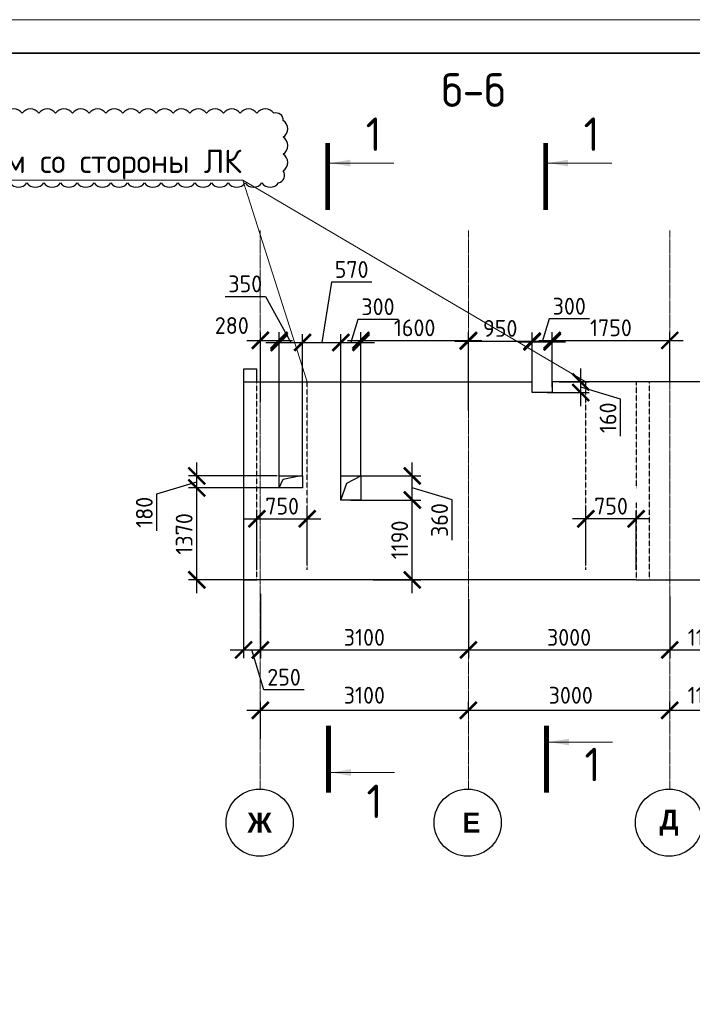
# Model space of a CAD drawing. Header units: millimetres. Extents: x 247266 to 730847, y -636031 to 10052.
# Tile 194 of 256: x 578782 to 588803, y -237014 to -222341. Entities that reach past the tile are written whole.
import ezdxf

# ---------------------------------------------------------------- set-up
doc = ezdxf.new("R2010")
doc.units = ezdxf.units.MM
for name, pattern in [('______5', [1100, 800, -100, 100, -100]), ('________', [0]), ('HIDDEN2', [4.7625, 3.175, -1.5875]), ('осевая', [50.8, 31.75, -6.35, 6.35, -6.35])]:
    doc.linetypes.add(name, pattern=pattern)
for name, color, linetype, lineweight in [('Standard', 7, 'Continuous', 25), ('Надписи', 7, 'Continuous', 18), ('Оси', 7, '______5', 18), ('ТОНКИЕ', 7, 'Continuous', 9), ('Узлы', 7, 'Continuous', 0)]:
    doc.layers.add(name, color=color, linetype=linetype, lineweight=lineweight)
doc.layers.add('РАЗМЕРЫ', color=7, linetype='Continuous')
doc.layers.add('ТОЛСТЫЕ_ОСНОВНЫЕ', color=7, linetype='Continuous')
doc.styles.add('Century Gothic', font='GOTHIC.TTF')
doc.styles.add('GOST-2.304_Type-B', font='GOST_Common.ttf')
doc.dimstyles.new('СПДС', dxfattribs={"dimscale": 100, "dimtxt": 2.5, "dimasz": 2.5, "dimexe": 1.25, "dimexo": 0, "dimtad": 1, "dimdec": 0, "dimtxsty": 'GOST-2.304_Type-B', "dimblk": 'ARCHTICK', "dimcen": 2.5, "dimdle": 2, "dimadec": 0, "dimazin": 2, "dimtfac": 0.75, "dimtdec": 0, "dimtmove": 1, "dimatfit": 3, "dimfxl": 1, "dimtolj": 1, "dimarcsym": 1})

# ---------------------------------------------------------------- blocks, each defined once
blk = doc.blocks.new('*U3684')
at = {"layer": 'ТОЛСТЫЕ_ОСНОВНЫЕ', "lineweight": 35}
blk.add_lwpolyline([(20, 5), (836, 5), (836, 589), (20, 589)], close=True, dxfattribs=at)
at = {"layer": 'ТОНКИЕ'}
blk.add_lwpolyline([(0, 0), (841, 0), (841, 594), (0, 594)], close=True, dxfattribs=at)
blk = doc.blocks.new('_ArchTick')
at = {"color": 0, "linetype": 'ByBlock', "const_width": 0.15}
blk.add_lwpolyline([(-0.5, -0.5), (0.5, 0.5)], dxfattribs=at)
blk = doc.blocks.new('*D892')
at = {"color": 0, "lineweight": -2}
for p, q in [((549101, -232634), (549101, -232509)), ((550201, -232634), (550201, -232509)), ((550401, -232634), (548901, -232634))]:
    blk.add_line(p, q, dxfattribs=at)
at = {"layer": 'DEFPOINTS', "color": 0, "ltscale": 100}
for p in [(549101, -232634), (549101, -232634), (550201, -232634)]:
    blk.add_point(p, dxfattribs=at)
at = {"color": 0, "lineweight": -2, "ltscale": 100, "xscale": 250, "yscale": 250, "zscale": 250, "rotation": 180}
blk.add_blockref('_ArchTick', (549101, -232634), dxfattribs=at)
at = {"color": 0, "lineweight": -2, "ltscale": 100, "xscale": 250, "yscale": 250, "zscale": 250}
blk.add_blockref('_ArchTick', (550201, -232634), dxfattribs=at)
at = {"color": 0, "lineweight": 0, "ltscale": 100, "insert": (549651, -232409), "char_height": 250, "width": 83333.33, "attachment_point": 5, "style": 'GOST-2.304_Type-B'}
blk.add_mtext('\\A1;1100', dxfattribs=at)
blk = doc.blocks.new('*D893')
at = {"color": 0, "lineweight": -2}
for p, q in [((546101, -232634), (546101, -232509)), ((549101, -232634), (549101, -232509)), ((549301, -232634), (545901, -232634))]:
    blk.add_line(p, q, dxfattribs=at)
at = {"layer": 'DEFPOINTS', "color": 0, "ltscale": 100}
for p in [(546101, -232634), (546101, -232634), (549101, -232634)]:
    blk.add_point(p, dxfattribs=at)
at = {"color": 0, "lineweight": -2, "ltscale": 100, "xscale": 250, "yscale": 250, "zscale": 250, "rotation": 180}
blk.add_blockref('_ArchTick', (546101, -232634), dxfattribs=at)
at = {"color": 0, "lineweight": -2, "ltscale": 100, "xscale": 250, "yscale": 250, "zscale": 250}
blk.add_blockref('_ArchTick', (549101, -232634), dxfattribs=at)
at = {"color": 0, "lineweight": 0, "ltscale": 100, "insert": (547626, -232409), "char_height": 250, "width": 83333.33, "attachment_point": 5, "style": 'GOST-2.304_Type-B'}
blk.add_mtext('\\A1;3000', dxfattribs=at)
blk = doc.blocks.new('*D894')
at = {"color": 0, "lineweight": -2}
for p, q in [((543001, -233058), (543001, -232509)), ((546101, -232634), (546101, -232509)), ((546301, -232634), (542801, -232634))]:
    blk.add_line(p, q, dxfattribs=at)
at = {"layer": 'DEFPOINTS', "color": 0, "ltscale": 100}
for p in [(543001, -232634), (546101, -232634), (543001, -233058)]:
    blk.add_point(p, dxfattribs=at)
at = {"color": 0, "lineweight": -2, "ltscale": 100, "xscale": 250, "yscale": 250, "zscale": 250, "rotation": 180}
blk.add_blockref('_ArchTick', (543001, -232634), dxfattribs=at)
at = {"color": 0, "lineweight": -2, "ltscale": 100, "xscale": 250, "yscale": 250, "zscale": 250}
blk.add_blockref('_ArchTick', (546101, -232634), dxfattribs=at)
at = {"color": 0, "lineweight": 0, "ltscale": 100, "insert": (544551, -232409), "char_height": 250, "width": 83333.33, "attachment_point": 5, "style": 'GOST-2.304_Type-B'}
blk.add_mtext('\\A1;3100', dxfattribs=at)
blk = doc.blocks.new('*D939')
at = {"color": 0, "lineweight": -2}
for p, q in [((562528, -232848), (560578, -232848)), ((560778, -232848), (560778, -232973)), ((562328, -232848), (562328, -232973))]:
    blk.add_line(p, q, dxfattribs=at)
at = {"layer": 'DEFPOINTS', "color": 0, "ltscale": 100}
for p in [(560778, -232848), (560778, -232848), (562328, -232848)]:
    blk.add_point(p, dxfattribs=at)
at = {"color": 0, "lineweight": -2, "ltscale": 100, "xscale": 250, "yscale": 250, "zscale": 250, "rotation": 180}
blk.add_blockref('_ArchTick', (560778, -232848), dxfattribs=at)
at = {"color": 0, "lineweight": -2, "ltscale": 100, "xscale": 250, "yscale": 250, "zscale": 250}
blk.add_blockref('_ArchTick', (562328, -232848), dxfattribs=at)
at = {"color": 0, "lineweight": 0, "ltscale": 100, "insert": (561553, -232623), "char_height": 250, "width": 83333.33, "attachment_point": 5, "style": 'GOST-2.304_Type-B'}
blk.add_mtext('\\A1;1550', dxfattribs=at)
blk = doc.blocks.new('*D940')
at = {"color": 0, "lineweight": -2}
for p, q in [((560978, -232848), (554878, -232848)), ((555078, -232848), (555078, -232973)), ((560778, -232848), (560778, -232973))]:
    blk.add_line(p, q, dxfattribs=at)
at = {"layer": 'DEFPOINTS', "color": 0, "ltscale": 100}
for p in [(555078, -232848), (555078, -232848), (560778, -232848)]:
    blk.add_point(p, dxfattribs=at)
at = {"color": 0, "lineweight": -2, "ltscale": 100, "xscale": 250, "yscale": 250, "zscale": 250, "rotation": 180}
blk.add_blockref('_ArchTick', (555078, -232848), dxfattribs=at)
at = {"color": 0, "lineweight": -2, "ltscale": 100, "xscale": 250, "yscale": 250, "zscale": 250}
blk.add_blockref('_ArchTick', (560778, -232848), dxfattribs=at)
at = {"color": 0, "lineweight": 0, "ltscale": 100, "insert": (557953, -232622), "char_height": 250, "width": 83333.33, "attachment_point": 5, "style": 'GOST-2.304_Type-B'}
blk.add_mtext('\\A1;5700', dxfattribs=at)
blk = doc.blocks.new('NSY101')
at = {"color": 0, "linetype": 'ByBlock', "lineweight": -2}
blk.add_circle((0, 0), 50, dxfattribs=at)
blk = doc.blocks.new('*D952')
at = {"color": 0, "lineweight": -2}
for p, q in [((588467, -232634), (588467, -232509)), ((589567, -232634), (589567, -232509)), ((589767, -232634), (588267, -232634))]:
    blk.add_line(p, q, dxfattribs=at)
at = {"layer": 'DEFPOINTS', "color": 0, "ltscale": 100}
for p in [(588467, -232634), (588467, -232634), (589567, -232634)]:
    blk.add_point(p, dxfattribs=at)
at = {"color": 0, "lineweight": -2, "ltscale": 100, "xscale": 250, "yscale": 250, "zscale": 250, "rotation": 180}
blk.add_blockref('_ArchTick', (588467, -232634), dxfattribs=at)
at = {"color": 0, "lineweight": -2, "ltscale": 100, "xscale": 250, "yscale": 250, "zscale": 250}
blk.add_blockref('_ArchTick', (589567, -232634), dxfattribs=at)
at = {"color": 0, "lineweight": 0, "ltscale": 100, "insert": (589017, -232409), "char_height": 250, "width": 83333.33, "attachment_point": 5, "style": 'GOST-2.304_Type-B'}
blk.add_mtext('\\A1;1100', dxfattribs=at)
blk = doc.blocks.new('*D953')
at = {"color": 0, "lineweight": -2}
for p, q in [((585467, -232634), (585467, -232509)), ((588467, -232634), (588467, -232509)), ((588667, -232634), (585267, -232634))]:
    blk.add_line(p, q, dxfattribs=at)
at = {"layer": 'DEFPOINTS', "color": 0, "ltscale": 100}
for p in [(585467, -232634), (585467, -232634), (588467, -232634)]:
    blk.add_point(p, dxfattribs=at)
at = {"color": 0, "lineweight": -2, "ltscale": 100, "xscale": 250, "yscale": 250, "zscale": 250, "rotation": 180}
blk.add_blockref('_ArchTick', (585467, -232634), dxfattribs=at)
at = {"color": 0, "lineweight": -2, "ltscale": 100, "xscale": 250, "yscale": 250, "zscale": 250}
blk.add_blockref('_ArchTick', (588467, -232634), dxfattribs=at)
at = {"color": 0, "lineweight": 0, "ltscale": 100, "insert": (586992, -232409), "char_height": 250, "width": 83333.33, "attachment_point": 5, "style": 'GOST-2.304_Type-B'}
blk.add_mtext('\\A1;3000', dxfattribs=at)
blk = doc.blocks.new('*D954')
at = {"color": 0, "lineweight": -2}
for p, q in [((582367, -233058), (582367, -232509)), ((585467, -232634), (585467, -232509)), ((585667, -232634), (582167, -232634))]:
    blk.add_line(p, q, dxfattribs=at)
at = {"layer": 'DEFPOINTS', "color": 0, "ltscale": 100}
for p in [(582367, -232634), (585467, -232634), (582367, -233058)]:
    blk.add_point(p, dxfattribs=at)
at = {"color": 0, "lineweight": -2, "ltscale": 100, "xscale": 250, "yscale": 250, "zscale": 250, "rotation": 180}
blk.add_blockref('_ArchTick', (582367, -232634), dxfattribs=at)
at = {"color": 0, "lineweight": -2, "ltscale": 100, "xscale": 250, "yscale": 250, "zscale": 250}
blk.add_blockref('_ArchTick', (585467, -232634), dxfattribs=at)
at = {"color": 0, "lineweight": 0, "ltscale": 100, "insert": (583917, -232409), "char_height": 250, "width": 83333.33, "attachment_point": 5, "style": 'GOST-2.304_Type-B'}
blk.add_mtext('\\A1;3100', dxfattribs=at)
blk = doc.blocks.new('*D995')
at = {"layer": 'DEFPOINTS', "color": 0, "ltscale": 100}
for p in [(582117, -230689), (582367, -230896), (582367, -231733)]:
    blk.add_point(p, dxfattribs=at)
at = {"layer": 'РАЗМЕРЫ', "color": 0, "lineweight": -2}
for p, q in [((582117, -230689), (582117, -231858)), ((582367, -230896), (582367, -231858)), ((581917, -231733), (582567, -231733)), ((582420, -232327), (582242, -231733)), ((583020, -232327), (582420, -232327))]:
    blk.add_line(p, q, dxfattribs=at)
at = {"layer": 'РАЗМЕРЫ', "color": 0, "lineweight": -2, "ltscale": 100, "xscale": 250, "yscale": 250, "zscale": 250, "rotation": 180}
blk.add_blockref('_ArchTick', (582117, -231733), dxfattribs=at)
at = {"layer": 'РАЗМЕРЫ', "color": 0, "lineweight": -2, "ltscale": 100, "xscale": 250, "yscale": 250, "zscale": 250}
blk.add_blockref('_ArchTick', (582367, -231733), dxfattribs=at)
at = {"layer": 'РАЗМЕРЫ', "color": 0, "lineweight": 0, "ltscale": 100, "insert": (582720, -232140), "char_height": 250, "attachment_point": 5, "style": 'GOST-2.304_Type-B'}
blk.add_mtext('\\A1;250', dxfattribs=at)
blk = doc.blocks.new('*D996')
at = {"layer": 'DEFPOINTS', "color": 0, "ltscale": 100}
for p in [(585467, -230975), (582367, -231112), (585467, -231733)]:
    blk.add_point(p, dxfattribs=at)
at = {"layer": 'РАЗМЕРЫ', "color": 0, "lineweight": -2}
for p, q in [((585467, -230975), (585467, -231858)), ((582367, -231112), (582367, -231858)), ((582167, -231733), (585667, -231733))]:
    blk.add_line(p, q, dxfattribs=at)
at = {"layer": 'РАЗМЕРЫ', "color": 0, "lineweight": -2, "ltscale": 100, "xscale": 250, "yscale": 250, "zscale": 250, "rotation": 180}
blk.add_blockref('_ArchTick', (582367, -231733), dxfattribs=at)
at = {"layer": 'РАЗМЕРЫ', "color": 0, "lineweight": -2, "ltscale": 100, "xscale": 250, "yscale": 250, "zscale": 250}
blk.add_blockref('_ArchTick', (585467, -231733), dxfattribs=at)
at = {"layer": 'РАЗМЕРЫ', "color": 0, "lineweight": 0, "ltscale": 100, "insert": (583917, -231546), "char_height": 250, "attachment_point": 5, "style": 'GOST-2.304_Type-B'}
blk.add_mtext('\\A1;3100', dxfattribs=at)
blk = doc.blocks.new('*D997')
at = {"layer": 'DEFPOINTS', "color": 0, "ltscale": 100}
for p in [(588467, -230938), (585467, -230975), (588467, -231733)]:
    blk.add_point(p, dxfattribs=at)
at = {"layer": 'РАЗМЕРЫ', "color": 0, "lineweight": -2}
for p, q in [((588467, -230938), (588467, -231858)), ((585467, -230975), (585467, -231858)), ((585267, -231733), (588667, -231733))]:
    blk.add_line(p, q, dxfattribs=at)
at = {"layer": 'РАЗМЕРЫ', "color": 0, "lineweight": -2, "ltscale": 100, "xscale": 250, "yscale": 250, "zscale": 250, "rotation": 180}
blk.add_blockref('_ArchTick', (585467, -231733), dxfattribs=at)
at = {"layer": 'РАЗМЕРЫ', "color": 0, "lineweight": -2, "ltscale": 100, "xscale": 250, "yscale": 250, "zscale": 250}
blk.add_blockref('_ArchTick', (588467, -231733), dxfattribs=at)
at = {"layer": 'РАЗМЕРЫ', "color": 0, "lineweight": 0, "ltscale": 100, "insert": (586967, -231546), "char_height": 250, "attachment_point": 5, "style": 'GOST-2.304_Type-B'}
blk.add_mtext('\\A1;3000', dxfattribs=at)
blk = doc.blocks.new('*D998')
at = {"layer": 'DEFPOINTS', "color": 0, "ltscale": 100}
for p in [(588467, -230938), (589567, -230817), (589567, -231733)]:
    blk.add_point(p, dxfattribs=at)
at = {"layer": 'РАЗМЕРЫ', "color": 0, "lineweight": -2}
for p, q in [((588467, -230938), (588467, -231858)), ((589567, -230817), (589567, -231858)), ((588267, -231733), (589767, -231733))]:
    blk.add_line(p, q, dxfattribs=at)
at = {"layer": 'РАЗМЕРЫ', "color": 0, "lineweight": -2, "ltscale": 100, "xscale": 250, "yscale": 250, "zscale": 250, "rotation": 180}
blk.add_blockref('_ArchTick', (588467, -231733), dxfattribs=at)
at = {"layer": 'РАЗМЕРЫ', "color": 0, "lineweight": -2, "ltscale": 100, "xscale": 250, "yscale": 250, "zscale": 250}
blk.add_blockref('_ArchTick', (589567, -231733), dxfattribs=at)
at = {"layer": 'РАЗМЕРЫ', "color": 0, "lineweight": 0, "ltscale": 100, "insert": (589017, -231546), "char_height": 250, "attachment_point": 5, "style": 'GOST-2.304_Type-B'}
blk.add_mtext('\\A1;1100', dxfattribs=at)
blk = doc.blocks.new('*D1000')
at = {"layer": 'DEFPOINTS', "color": 0, "ltscale": 100}
for p in [(582647, -227121), (582367, -228035), (582647, -229140)]:
    blk.add_point(p, dxfattribs=at)
at = {"layer": 'РАЗМЕРЫ', "color": 0, "lineweight": -2}
for p, q in [((582167, -227121), (582847, -227121)), ((582367, -228035), (582367, -226996)), ((582647, -229140), (582647, -226996))]:
    blk.add_line(p, q, dxfattribs=at)
at = {"layer": 'РАЗМЕРЫ', "color": 0, "lineweight": -2, "ltscale": 100, "xscale": 250, "yscale": 250, "zscale": 250, "rotation": 180}
blk.add_blockref('_ArchTick', (582367, -227121), dxfattribs=at)
at = {"layer": 'РАЗМЕРЫ', "color": 0, "lineweight": -2, "ltscale": 100, "xscale": 250, "yscale": 250, "zscale": 250}
blk.add_blockref('_ArchTick', (582647, -227121), dxfattribs=at)
at = {"layer": 'РАЗМЕРЫ', "color": 0, "lineweight": 0, "ltscale": 100, "insert": (581942, -226899), "char_height": 250, "attachment_point": 5, "style": 'GOST-2.304_Type-B'}
blk.add_mtext('\\A1;280', dxfattribs=at)
blk = doc.blocks.new('*D1001')
at = {"layer": 'DEFPOINTS', "color": 0, "ltscale": 100}
for p in [(582996, -227151), (582647, -229140), (582996, -229140)]:
    blk.add_point(p, dxfattribs=at)
at = {"layer": 'РАЗМЕРЫ', "color": 0, "lineweight": -2}
for p, q in [((581842, -226466), (582443, -226466)), ((582443, -226466), (582821, -227151)), ((582647, -229140), (582647, -227026)), ((582996, -229140), (582996, -227026)), ((582447, -227151), (583196, -227151))]:
    blk.add_line(p, q, dxfattribs=at)
at = {"layer": 'РАЗМЕРЫ', "color": 0, "lineweight": -2, "ltscale": 100, "xscale": 250, "yscale": 250, "zscale": 250, "rotation": 180}
blk.add_blockref('_ArchTick', (582647, -227151), dxfattribs=at)
at = {"layer": 'РАЗМЕРЫ', "color": 0, "lineweight": -2, "ltscale": 100, "xscale": 250, "yscale": 250, "zscale": 250}
blk.add_blockref('_ArchTick', (582996, -227151), dxfattribs=at)
at = {"layer": 'РАЗМЕРЫ', "color": 0, "lineweight": 0, "ltscale": 100, "insert": (582142, -226278), "char_height": 250, "attachment_point": 5, "style": 'GOST-2.304_Type-B'}
blk.add_mtext('\\A1;350', dxfattribs=at)
blk = doc.blocks.new('*D1002')
at = {"layer": 'DEFPOINTS', "color": 0, "ltscale": 100}
for p in [(583567, -227151), (582996, -229140), (583567, -229140)]:
    blk.add_point(p, dxfattribs=at)
at = {"layer": 'РАЗМЕРЫ', "color": 0, "lineweight": -2}
for p, q in [((583426, -226252), (583281, -227151)), ((584027, -226252), (583426, -226252)), ((582996, -229140), (582996, -227026)), ((583567, -229140), (583567, -227026)), ((582796, -227151), (583767, -227151))]:
    blk.add_line(p, q, dxfattribs=at)
at = {"layer": 'РАЗМЕРЫ', "color": 0, "lineweight": -2, "ltscale": 100, "xscale": 250, "yscale": 250, "zscale": 250, "rotation": 180}
blk.add_blockref('_ArchTick', (582996, -227151), dxfattribs=at)
at = {"layer": 'РАЗМЕРЫ', "color": 0, "lineweight": -2, "ltscale": 100, "xscale": 250, "yscale": 250, "zscale": 250}
blk.add_blockref('_ArchTick', (583567, -227151), dxfattribs=at)
at = {"layer": 'РАЗМЕРЫ', "color": 0, "lineweight": 0, "ltscale": 100, "insert": (583727, -226064), "char_height": 250, "attachment_point": 5, "style": 'GOST-2.304_Type-B'}
blk.add_mtext('\\A1;570', dxfattribs=at)
blk = doc.blocks.new('*D1003')
at = {"layer": 'DEFPOINTS', "color": 0, "ltscale": 100}
for p in [(583866, -227151), (583567, -229140), (583866, -229140)]:
    blk.add_point(p, dxfattribs=at)
at = {"layer": 'РАЗМЕРЫ', "color": 0, "lineweight": -2}
for p, q in [((583820, -226807), (583716, -227151)), ((584420, -226807), (583820, -226807)), ((583567, -229140), (583567, -227026)), ((583866, -229140), (583866, -227026)), ((583367, -227151), (584066, -227151))]:
    blk.add_line(p, q, dxfattribs=at)
at = {"layer": 'РАЗМЕРЫ', "color": 0, "lineweight": -2, "ltscale": 100, "xscale": 250, "yscale": 250, "zscale": 250, "rotation": 180}
blk.add_blockref('_ArchTick', (583567, -227151), dxfattribs=at)
at = {"layer": 'РАЗМЕРЫ', "color": 0, "lineweight": -2, "ltscale": 100, "xscale": 250, "yscale": 250, "zscale": 250}
blk.add_blockref('_ArchTick', (583866, -227151), dxfattribs=at)
at = {"layer": 'РАЗМЕРЫ', "color": 0, "lineweight": 0, "ltscale": 100, "insert": (584120, -226619), "char_height": 250, "attachment_point": 5, "style": 'GOST-2.304_Type-B'}
blk.add_mtext('\\A1;300', dxfattribs=at)
blk = doc.blocks.new('*D1004')
at = {"layer": 'DEFPOINTS', "color": 0, "ltscale": 100}
for p in [(585467, -227121), (585467, -228164), (583866, -229140)]:
    blk.add_point(p, dxfattribs=at)
at = {"layer": 'РАЗМЕРЫ', "color": 0, "lineweight": -2}
for p, q in [((583666, -227121), (585667, -227121)), ((583866, -229140), (583866, -226996)), ((585467, -228164), (585467, -226996))]:
    blk.add_line(p, q, dxfattribs=at)
at = {"layer": 'РАЗМЕРЫ', "color": 0, "lineweight": -2, "ltscale": 100, "xscale": 250, "yscale": 250, "zscale": 250, "rotation": 180}
blk.add_blockref('_ArchTick', (583866, -227121), dxfattribs=at)
at = {"layer": 'РАЗМЕРЫ', "color": 0, "lineweight": -2, "ltscale": 100, "xscale": 250, "yscale": 250, "zscale": 250}
blk.add_blockref('_ArchTick', (585467, -227121), dxfattribs=at)
at = {"layer": 'РАЗМЕРЫ', "color": 0, "lineweight": 0, "ltscale": 100, "insert": (584666, -226933), "char_height": 250, "attachment_point": 5, "style": 'GOST-2.304_Type-B'}
blk.add_mtext('\\A1;1600', dxfattribs=at)
blk = doc.blocks.new('*D1005')
at = {"layer": 'DEFPOINTS', "color": 0, "ltscale": 100}
for p in [(586416, -227130), (586416, -227819), (585467, -228164)]:
    blk.add_point(p, dxfattribs=at)
at = {"layer": 'РАЗМЕРЫ', "color": 0, "lineweight": -2}
for p, q in [((585267, -227130), (586616, -227130)), ((585467, -228164), (585467, -227005)), ((586416, -227819), (586416, -227005))]:
    blk.add_line(p, q, dxfattribs=at)
at = {"layer": 'РАЗМЕРЫ', "color": 0, "lineweight": -2, "ltscale": 100, "xscale": 250, "yscale": 250, "zscale": 250, "rotation": 180}
blk.add_blockref('_ArchTick', (585467, -227130), dxfattribs=at)
at = {"layer": 'РАЗМЕРЫ', "color": 0, "lineweight": -2, "ltscale": 100, "xscale": 250, "yscale": 250, "zscale": 250}
blk.add_blockref('_ArchTick', (586416, -227130), dxfattribs=at)
at = {"layer": 'РАЗМЕРЫ', "color": 0, "lineweight": 0, "ltscale": 100, "insert": (585941, -226942), "char_height": 250, "attachment_point": 5, "style": 'GOST-2.304_Type-B'}
blk.add_mtext('\\A1;950', dxfattribs=at)
blk = doc.blocks.new('*D1006')
at = {"layer": 'DEFPOINTS', "color": 0, "ltscale": 100}
for p in [(586716, -227142), (586416, -227819), (586716, -227819)]:
    blk.add_point(p, dxfattribs=at)
at = {"layer": 'РАЗМЕРЫ', "color": 0, "lineweight": -2}
for p, q in [((586670, -226798), (586566, -227142)), ((587270, -226798), (586670, -226798)), ((586416, -227819), (586416, -227017)), ((586716, -227819), (586716, -227017)), ((586216, -227142), (586916, -227142))]:
    blk.add_line(p, q, dxfattribs=at)
at = {"layer": 'РАЗМЕРЫ', "color": 0, "lineweight": -2, "ltscale": 100, "xscale": 250, "yscale": 250, "zscale": 250, "rotation": 180}
blk.add_blockref('_ArchTick', (586416, -227142), dxfattribs=at)
at = {"layer": 'РАЗМЕРЫ', "color": 0, "lineweight": -2, "ltscale": 100, "xscale": 250, "yscale": 250, "zscale": 250}
blk.add_blockref('_ArchTick', (586716, -227142), dxfattribs=at)
at = {"layer": 'РАЗМЕРЫ', "color": 0, "lineweight": 0, "ltscale": 100, "insert": (586970, -226611), "char_height": 250, "attachment_point": 5, "style": 'GOST-2.304_Type-B'}
blk.add_mtext('\\A1;300', dxfattribs=at)
blk = doc.blocks.new('*D1007')
at = {"layer": 'DEFPOINTS', "color": 0, "ltscale": 100}
for p in [(588467, -227121), (586716, -227819), (588467, -227739)]:
    blk.add_point(p, dxfattribs=at)
at = {"layer": 'РАЗМЕРЫ', "color": 0, "lineweight": -2}
for p, q in [((586516, -227121), (588667, -227121)), ((586716, -227819), (586716, -226996)), ((588467, -227739), (588467, -226996))]:
    blk.add_line(p, q, dxfattribs=at)
at = {"layer": 'РАЗМЕРЫ', "color": 0, "lineweight": -2, "ltscale": 100, "xscale": 250, "yscale": 250, "zscale": 250, "rotation": 180}
blk.add_blockref('_ArchTick', (586716, -227121), dxfattribs=at)
at = {"layer": 'РАЗМЕРЫ', "color": 0, "lineweight": -2, "ltscale": 100, "xscale": 250, "yscale": 250, "zscale": 250}
blk.add_blockref('_ArchTick', (588467, -227121), dxfattribs=at)
at = {"layer": 'РАЗМЕРЫ', "color": 0, "lineweight": 0, "ltscale": 100, "insert": (587591, -226933), "char_height": 250, "attachment_point": 5, "style": 'GOST-2.304_Type-B'}
blk.add_mtext('\\A1;1750', dxfattribs=at)
blk = doc.blocks.new('*D1008')
at = {"layer": 'DEFPOINTS', "color": 0, "ltscale": 100}
for p in [(581420, -229320), (582647, -229320), (582317, -230689)]:
    blk.add_point(p, dxfattribs=at)
at = {"layer": 'РАЗМЕРЫ', "color": 0, "lineweight": -2}
for p, q in [((581420, -230889), (581420, -229120)), ((582647, -229320), (581295, -229320)), ((582317, -230689), (581295, -230689))]:
    blk.add_line(p, q, dxfattribs=at)
at = {"layer": 'РАЗМЕРЫ', "color": 0, "lineweight": -2, "ltscale": 100, "xscale": 250, "yscale": 250, "zscale": 250}
for p, rotation in [((581420, -229320), 90), ((581420, -230689), 270)]:
    blk.add_blockref('_ArchTick', p, dxfattribs=dict(at, rotation=rotation))
at = {"layer": 'РАЗМЕРЫ', "color": 0, "lineweight": 0, "ltscale": 100, "insert": (581232, -230004), "char_height": 250, "attachment_point": 5, "rotation": 90, "style": 'GOST-2.304_Type-B'}
blk.add_mtext('\\A1;1370', dxfattribs=at)
blk = doc.blocks.new('*D957')
at = {"layer": 'DEFPOINTS', "color": 0, "ltscale": 100}
for p in [(581420, -229140), (582617, -229140), (581956, -229320)]:
    blk.add_point(p, dxfattribs=at)
at = {"layer": 'РАЗМЕРЫ', "color": 0, "lineweight": -2}
for p, q in [((581420, -229520), (581420, -228940)), ((582617, -229140), (581295, -229140)), ((580826, -229408), (581420, -229230)), ((581956, -229320), (581295, -229320)), ((580826, -229958), (580826, -229408))]:
    blk.add_line(p, q, dxfattribs=at)
at = {"layer": 'РАЗМЕРЫ', "color": 0, "lineweight": -2, "ltscale": 100, "xscale": 250, "yscale": 250, "zscale": 250}
for p, rotation in [((581420, -229140), 90), ((581420, -229320), 270)]:
    blk.add_blockref('_ArchTick', p, dxfattribs=dict(at, rotation=rotation))
at = {"layer": 'РАЗМЕРЫ', "color": 0, "lineweight": 0, "ltscale": 100, "insert": (580638, -229683), "char_height": 250, "attachment_point": 5, "rotation": 90, "style": 'GOST-2.304_Type-B'}
blk.add_mtext('\\A1;180', dxfattribs=at)
blk = doc.blocks.new('*D1009')
at = {"layer": 'DEFPOINTS', "color": 0, "ltscale": 100}
for p in [(583716, -229500), (584631, -229500), (584048, -230689)]:
    blk.add_point(p, dxfattribs=at)
at = {"layer": 'РАЗМЕРЫ', "color": 0, "lineweight": -2}
for p, q in [((584631, -230889), (584631, -229300)), ((583716, -229500), (584756, -229500)), ((584048, -230689), (584756, -230689))]:
    blk.add_line(p, q, dxfattribs=at)
at = {"layer": 'РАЗМЕРЫ', "color": 0, "lineweight": -2, "ltscale": 100, "xscale": 250, "yscale": 250, "zscale": 250}
for p, rotation in [((584631, -229500), 90), ((584631, -230689), 270)]:
    blk.add_blockref('_ArchTick', p, dxfattribs=dict(at, rotation=rotation))
at = {"layer": 'РАЗМЕРЫ', "color": 0, "lineweight": 0, "ltscale": 100, "insert": (584443, -230094), "char_height": 250, "attachment_point": 5, "rotation": 90, "style": 'GOST-2.304_Type-B'}
blk.add_mtext('\\A1;1190', dxfattribs=at)
blk = doc.blocks.new('*D958')
at = {"layer": 'DEFPOINTS', "color": 0, "ltscale": 100}
for p in [(583866, -229140), (584631, -229140), (584090, -229500)]:
    blk.add_point(p, dxfattribs=at)
at = {"layer": 'РАЗМЕРЫ', "color": 0, "lineweight": -2}
for p, q in [((584631, -229700), (584631, -228940)), ((583866, -229140), (584756, -229140)), ((585225, -229498), (584631, -229320)), ((584090, -229500), (584756, -229500)), ((585225, -230098), (585225, -229498))]:
    blk.add_line(p, q, dxfattribs=at)
at = {"layer": 'РАЗМЕРЫ', "color": 0, "lineweight": -2, "ltscale": 100, "xscale": 250, "yscale": 250, "zscale": 250}
for p, rotation in [((584631, -229140), 90), ((584631, -229500), 270)]:
    blk.add_blockref('_ArchTick', p, dxfattribs=dict(at, rotation=rotation))
at = {"layer": 'РАЗМЕРЫ', "color": 0, "lineweight": 0, "ltscale": 100, "insert": (585037, -229798), "char_height": 250, "attachment_point": 5, "rotation": 90, "style": 'GOST-2.304_Type-B'}
blk.add_mtext('\\A1;360', dxfattribs=at)
blk = doc.blocks.new('*D1010')
at = {"layer": 'DEFPOINTS', "color": 0, "ltscale": 100}
for p in [(586819, -227739), (587141, -227739), (586642, -227899)]:
    blk.add_point(p, dxfattribs=at)
at = {"layer": 'РАЗМЕРЫ', "color": 0, "lineweight": -2}
for p, q in [((587141, -228099), (587141, -227539)), ((586819, -227739), (587266, -227739)), ((587735, -227997), (587141, -227819)), ((586642, -227899), (587266, -227899)), ((587735, -228548), (587735, -227997))]:
    blk.add_line(p, q, dxfattribs=at)
at = {"layer": 'РАЗМЕРЫ', "color": 0, "lineweight": -2, "ltscale": 100, "xscale": 250, "yscale": 250, "zscale": 250}
for p, rotation in [((587141, -227739), 90), ((587141, -227899), 270)]:
    blk.add_blockref('_ArchTick', p, dxfattribs=dict(at, rotation=rotation))
at = {"layer": 'РАЗМЕРЫ', "color": 0, "lineweight": 0, "ltscale": 100, "insert": (587547, -228273), "char_height": 250, "attachment_point": 5, "rotation": 90, "style": 'GOST-2.304_Type-B'}
blk.add_mtext('\\A1;160', dxfattribs=at)
blk = doc.blocks.new('*D3662')
at = {"layer": 'DEFPOINTS', "color": 0, "ltscale": 100}
for p in [(583066, -229779), (583066, -230473), (582317, -230539)]:
    blk.add_point(p, dxfattribs=at)
at = {"layer": 'РАЗМЕРЫ', "color": 0, "lineweight": -2}
for p, q in [((582117, -229779), (583266, -229779)), ((582317, -230539), (582317, -229654)), ((583066, -230473), (583066, -229654))]:
    blk.add_line(p, q, dxfattribs=at)
at = {"layer": 'РАЗМЕРЫ', "color": 0, "lineweight": -2, "ltscale": 100, "xscale": 250, "yscale": 250, "zscale": 250, "rotation": 180}
blk.add_blockref('_ArchTick', (582317, -229779), dxfattribs=at)
at = {"layer": 'РАЗМЕРЫ', "color": 0, "lineweight": -2, "ltscale": 100, "xscale": 250, "yscale": 250, "zscale": 250}
blk.add_blockref('_ArchTick', (583066, -229779), dxfattribs=at)
at = {"layer": 'РАЗМЕРЫ', "color": 0, "lineweight": 0, "ltscale": 100, "insert": (582691, -229591), "char_height": 250, "attachment_point": 5, "style": 'GOST-2.304_Type-B'}
blk.add_mtext('\\A1;750', dxfattribs=at)
blk = doc.blocks.new('*D3661')
at = {"layer": 'DEFPOINTS', "color": 0, "ltscale": 100}
for p in [(587217, -229779), (587217, -230473), (587967, -230539)]:
    blk.add_point(p, dxfattribs=at)
at = {"layer": 'РАЗМЕРЫ', "color": 0, "lineweight": -2}
for p, q in [((588167, -229779), (587017, -229779)), ((587217, -230473), (587217, -229654)), ((587967, -230539), (587967, -229654))]:
    blk.add_line(p, q, dxfattribs=at)
at = {"layer": 'РАЗМЕРЫ', "color": 0, "lineweight": -2, "ltscale": 100, "xscale": 250, "yscale": 250, "zscale": 250, "rotation": 180}
blk.add_blockref('_ArchTick', (587217, -229779), dxfattribs=at)
at = {"layer": 'РАЗМЕРЫ', "color": 0, "lineweight": -2, "ltscale": 100, "xscale": 250, "yscale": 250, "zscale": 250}
blk.add_blockref('_ArchTick', (587967, -229779), dxfattribs=at)
at = {"layer": 'РАЗМЕРЫ', "color": 0, "lineweight": 0, "ltscale": 100, "insert": (587592, -229591), "char_height": 250, "attachment_point": 5, "style": 'GOST-2.304_Type-B'}
blk.add_mtext('\\A1;750', dxfattribs=at)

msp = doc.modelspace()

# ---------------------------------------------------------------- linework, layer by layer
at = {"linetype": 'HIDDEN2', "transparency": 33554687}
for p, q in [((582316.51, -230689.29), (582316.51, -227697.21)), ((587966.51, -227739.29), (587966.51, -229329.29)), ((588166.51, -230689.29), (588166.51, -227739.29)), ((587966.51, -229529.29), (587966.51, -230689.29))]:
    msp.add_line(p, q, dxfattribs=at)
at = {"layer": 'Standard', "linetype": '________', "lineweight": 30, "transparency": 33554687}
for p, q in [((582116.51, -227547.21), (582116.51, -230689.29)), ((582316.51, -227547.21), (582116.51, -227547.21)), ((582316.51, -227739.3), (582316.51, -227547.21)), ((582316.51, -227739.29), (586416.34, -227739.29)), ((586416.34, -227899.03), (586416.34, -227739.29)), ((589766.51, -227739.29), (586716.34, -227739.29)), ((586716.34, -227739.29), (586716.34, -227899.03)), ((586721.52, -227899.03), (586416.34, -227899.03)), ((582116.51, -230689.29), (582316.51, -230689.29)), ((585166.51, -230689.29), (582316.51, -230689.29)), ((587966.51, -230689.29), (585166.51, -230689.29)), ((587966.51, -230689.29), (588166.51, -230689.29)), ((588166.51, -230689.29), (589566.51, -230689.29))]:
    msp.add_line(p, q, dxfattribs=at)
at = {"layer": 'Standard', "linetype": '________', "lineweight": 25, "transparency": 33554687}
msp.add_line((582116.51, -227739.3), (582316.51, -227739.3), dxfattribs=at)
at = {"layer": 'Standard', "linetype": '________', "lineweight": 30, "transparency": 33554687}
for points in [[(582646.51, -229139.66), (582996.12, -229139.66), (582996.12, -229319.65), (582646.51, -229319.65)], [(583866.3, -229499.66), (583566.51, -229499.66), (583566.51, -229139.65), (583866.3, -229139.65)]]:
    msp.add_lwpolyline(points, close=True, dxfattribs=at)
at = {"layer": 'Надписи', "lineweight": 15, "ltscale": 0.3}
for p, q in [((576177.57, -224731.35), (582107.28, -224731.35)), ((582104.72, -224731.81), (582104.62, -224731.81)), ((583066.11, -227739.15), (582104.72, -224731.81)), ((583066.11, -227739.15), (582104.72, -224731.81)), ((583066.11, -227739.15), (582104.72, -224731.81)), ((587216.54, -227739.29), (582104.72, -224731.81))]:
    msp.add_line(p, q, dxfattribs=at)
at = {"layer": 'Оси', "linetype": 'осевая', "lineweight": 0, "ltscale": 0.3, "transparency": 33554687}
for p, q in [((582366.51, -233803.31), (582366.51, -225481.33)), ((585466.51, -233803.31), (585466.51, -225481.33)), ((588466.51, -233803.31), (588466.51, -225481.33))]:
    msp.add_line(p, q, dxfattribs=at)
at = {"layer": 'РАЗМЕРЫ'}
msp.add_lwpolyline([(578639.06, -224772.99, 0.52056705), (578889.06, -224772.99, 0.52056705), (579139.06, -224772.99, 0.52056705), (579389.06, -224772.99, 0.52056705), (579639.06, -224772.99, 0.52056705), (579889.06, -224772.99, 0.52056705), (580139.06, -224772.99, 0.52056705), (580389.06, -224772.99, 0.52056705), (580639.06, -224772.99, 0.52056705), (580889.06, -224772.99, 0.52056705), (581139.06, -224772.99, 0.52056705), (581389.06, -224772.99, 0.52056705), (581639.06, -224772.99, 0.52056705), (581889.06, -224772.99, 0.52056705), (582139.06, -224772.99, 0.52056705), (582389.06, -224772.99, 0.52056705), (582639.06, -224772.99, 0.52056705), (582709.49, -224593.42, 0.52056705), (582709.49, -224343.42, 0.52056705), (582709.49, -224093.42, 0.52056705), (582709.49, -223843.42, 0.52056705), (582566.6, -223736.31, 0.52056705), (582316.6, -223736.31, 0.52056705), (582066.6, -223736.31, 0.52056705), (581816.6, -223736.31, 0.52056705), (581566.6, -223736.31, 0.52056705), (581316.6, -223736.31, 0.52056705), (581066.6, -223736.31, 0.52056705), (580816.6, -223736.31, 0.52056705), (580566.6, -223736.31, 0.52056705), (580316.6, -223736.31, 0.52056705), (580066.6, -223736.31, 0.52056705), (579816.6, -223736.31, 0.52056705), (579566.6, -223736.31, 0.52056705), (579316.6, -223736.31, 0.52056705), (579066.6, -223736.31, 0.52056705), (578816.6, -223736.31, 0.52056705), (578566.6, -223736.31, 0.52056705)], format="xyb", dxfattribs=at)
at = {"layer": 'РАЗМЕРЫ', "linetype": 'HIDDEN2', "lineweight": 30}
for points in [[(583066.47, -230539.15), (583066.47, -230539.15), (583066.47, -227739.16)], [(587216.54, -230539.15), (587216.54, -230539.15), (587216.54, -227739.16)]]:
    msp.add_lwpolyline(points, dxfattribs=at)
at = {"layer": 'РАЗМЕРЫ'}
for points in [[(582646.51, -229319.65), (582706.71, -229187.49), (582946.12, -229139.66)], [(583566.51, -229499.66), (583656.54, -229249.59), (583866.3, -229139.65)]]:
    msp.add_lwpolyline(points, dxfattribs=at)
at = {"layer": 'Узлы', "linetype": 'Continuous', "lineweight": 0}
for p, q in [((583405.05, -224477.98, 400), (584355.05, -224477.98, 400)), ((586652.89, -224477.98, 400), (587602.89, -224477.98, 400)), ((586665.63, -233105.77, 200), (587615.63, -233105.77, 200)), ((583417.79, -233560.2, 200), (584367.79, -233560.2, 200))]:
    msp.add_line(p, q, dxfattribs=at)
at = {"layer": 'Узлы', "linetype": 'Continuous', "lineweight": 0, "const_width": 70}
for points, elevation in [([(583370.05, -224177.98), (583370.05, -225177.98)], 400), ([(586617.89, -224177.98), (586617.89, -225177.98)], 400), ([(583382.79, -233860.2), (583382.79, -232860.2)], 200), ([(586630.63, -233860.2), (586630.63, -232860.2)], 200)]:
    msp.add_lwpolyline(points, dxfattribs=dict(at, elevation=elevation))
at = {"layer": 'Узлы', "linetype": 'Continuous', "lineweight": 0}
for points in [[(583405.05, -224477.98, 400), (583705.5, -224528.26, 400), (583705.5, -224427.7, 400)], [(586652.89, -224477.98, 400), (586953.34, -224528.26, 400), (586953.34, -224427.7, 400)], [(586665.63, -233105.77, 200), (586966.08, -233156.05, 200), (586966.08, -233055.49, 200)], [(583417.79, -233560.2, 200), (583718.24, -233610.47, 200), (583718.24, -233509.92, 200)]]:
    msp.add_solid(points, dxfattribs=at)

# ---------------------------------------------------------------- block references
at = {"xscale": 100, "yscale": 100, "zscale": 100}
msp.add_blockref('*U3684', (526994.57, -281741.36, 3100), dxfattribs=at)
at = {"layer": 'Оси', "linetype": 'Continuous', "lineweight": 25, "transparency": 33554687, "xscale": 9.999999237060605, "yscale": 9.999999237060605, "zscale": 9.999999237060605, "rotation": 90.00000000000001}
for p in [(582356.4, -234306.91), (585456.4, -234306.91), (588456.4, -234306.91)]:
    msp.add_blockref('NSY101', p, dxfattribs=at)

# ---------------------------------------------------------------- texts
at = {"layer": 'Надписи', "ltscale": 0.3, "insert": (579129.77, -224276.35), "char_height": 350, "attachment_point": 2, "style": 'GOST-2.304_Type-B'}
msp.add_mtext('штроба 50мм со стороны ЛК', dxfattribs=at)
at = {"layer": 'Оси', "linetype": 'Continuous', "lineweight": 25, "transparency": 33554687, "char_height": 300, "attachment_point": 5, "style": 'Century Gothic'}
for s, insert, width in [('\\A1;{\\fCentury Gothic|i0|b1;\\H300.000000;\\W1.000000;\\C16;Ж}\\P', (582356.4, -234306.91), 540), ('\\A1;{\\fCentury Gothic|i0|b1;\\H300.000000;\\W1.000000;\\C16; Е}\\P', (585456.4, -234306.91), 480), ('\\A1;{\\fCentury Gothic|i0|b1;\\H300.000000;\\W1.000000;\\C16;Д}\\P', (588456.4, -234306.91), 470)]:
    msp.add_mtext(s, dxfattribs=dict(at, insert=insert, width=width))
at = {"layer": 'РАЗМЕРЫ', "insert": (585542.59, -223390.64), "char_height": 500, "attachment_point": 5, "style": 'GOST-2.304_Type-B'}
msp.add_mtext_dynamic_manual_height_columns('б-б', width=3941.2128, gutter_width=625, heights=[0], dxfattribs=at)
at = {"layer": 'Узлы', "linetype": 'Continuous', "lineweight": 0, "char_height": 500, "attachment_point": 5, "style": 'GOST-2.304_Type-B'}
for insert in [(584055.05, -224047.98, 400), (587302.89, -224047.98, 400), (587315.63, -233441.1, 200), (584067.79, -233990.2, 200)]:
    msp.add_mtext_dynamic_manual_height_columns('1', width=723.8798, gutter_width=25, heights=[0], dxfattribs=dict(at, insert=insert))

# ---------------------------------------------------------------- dimensions: what is measured, and where the dimension line sits
at = {"lineweight": 0}
for base, p1, p2, picture, middle in [((543000.56, -232634.5), (546100.56, -232634.5), (543000.56, -233058.03), '*D894', (544550.56, -232634.5)), ((546100.56, -232634.5), (549100.56, -232634.5), (546100.56, -232634.5), '*D893', (547625.72, -232634.5)), ((549100.56, -232634.5), (550200.56, -232634.5), (549100.56, -232634.5), '*D892', (549650.56, -232634.5)), ((582366.51, -232634.5), (585466.51, -232634.5), (582366.51, -233058.03), '*D954', (583916.51, -232634.5)), ((585466.51, -232634.5), (588466.51, -232634.5), (585466.51, -232634.5), '*D953', (586991.66, -232634.5)), ((588466.51, -232634.5), (589566.51, -232634.5), (588466.51, -232634.5), '*D952', (589016.51, -232634.5)), ((555077.74, -232847.7), (560777.74, -232847.7), (555077.74, -232847.7), '*D940', (557952.9, -232847.7)), ((560777.74, -232847.7), (562327.74, -232847.7), (560777.74, -232847.7), '*D939', (561552.74, -232847.7))]:
    dim = msp.add_linear_dim(base=base, p1=p1, p2=p2, angle=180, dimstyle='СПДС', override={"dimgap": 1}, dxfattribs=at)
    dim.commit()
    dim.dimension.update_dxf_attribs({"geometry": picture, "text_midpoint": middle, "dimtype": 160})
at = {"layer": 'РАЗМЕРЫ', "lineweight": 0}
for base, p1, p2, picture, middle in [((583566.51, -227150.68), (582996.12, -229139.66), (583566.51, -229139.65), '*D1002', (583488.82, -226251.5)), ((582996.12, -227150.68), (582646.51, -229139.66), (582996.12, -229139.66), '*D1001', (582380.11, -226466.06)), ((582646.51, -227120.68), (582366.51, -228034.9), (582646.51, -229139.66), '*D1000', (581941.72, -227086.29))]:
    dim = msp.add_linear_dim(base=base, p1=p1, p2=p2, dimstyle='СПДС', dxfattribs=at)
    dim.commit()
    dim.dimension.update_dxf_attribs({"geometry": picture, "text_midpoint": middle, "dimtype": 160})
for base, p1, p2, picture, middle in [((583866.3, -227150.68), (583566.51, -229139.65), (583866.3, -229139.65), '*D1003', (583882.07, -226619.18)), ((586716.34, -227142.3), (586416.34, -227819.16), (586716.34, -227819.16), '*D1006', (586732, -226610.8)), ((585466.51, -227120.68), (583866.3, -229139.65), (585466.51, -228164.39), '*D1004', (584666.4, -226933.05)), ((586416.34, -227129.74), (585466.51, -228164.39), (586416.34, -227819.16), '*D1005', (585941.42, -226942.11)), ((588466.51, -227120.68), (586716.34, -227819.16), (588466.51, -227739.29), '*D1007', (587591.42, -226932.8)), ((583066.47, -229778.7), (582316.51, -230539.15), (583066.47, -230473.37), '*D3662', (582691.49, -229590.82)), ((582366.51, -231733.14), (582116.51, -230689.29), (582366.51, -230895.79), '*D995', (582482.25, -232139.64)), ((588466.51, -231733.14), (585466.51, -230974.51), (588466.51, -230938.32), '*D997', (586966.51, -231545.51)), ((589566.51, -231733.14), (588466.51, -230938.32), (589566.51, -230816.65), '*D998', (589016.51, -231545.51)), ((585466.51, -231733.14), (582366.51, -231112.04), (585466.51, -230974.51), '*D996', (583916.51, -231545.51))]:
    dim = msp.add_linear_dim(base=base, p1=p1, p2=p2, dimstyle='СПДС', dxfattribs=at)
    dim.commit()
    dim.dimension.update_dxf_attribs({"geometry": picture, "text_midpoint": middle})
for base, p1, p2, angle, picture, middle in [((587140.55, -227739.29), (586641.68, -227899.03), (586819.37, -227739.29), 90, '*D1010', (587547.05, -228059.9)), ((581420.05, -229139.66), (581955.78, -229319.65), (582616.51, -229139.66), 90, '*D957', (580638.3, -229470.4)), ((584630.75, -229139.65), (584089.78, -229499.66), (583866.3, -229139.65), 90, '*D958', (585037.25, -229560.4)), ((581420.05, -229319.65), (582316.51, -230689.29), (582646.51, -229319.65), 90, '*D1008', (581232.17, -230004.47)), ((584630.75, -229499.66), (584047.63, -230689.29), (583716.4, -229499.66), 90, '*D1009', (584443.13, -230094.48)), ((587216.55, -229778.7), (587966.51, -230539.15), (587216.55, -230473.37), 180, '*D3661', (587591.53, -229590.82))]:
    dim = msp.add_linear_dim(base=base, p1=p1, p2=p2, angle=angle, dimstyle='СПДС', dxfattribs=at)
    dim.commit()
    dim.dimension.update_dxf_attribs({"geometry": picture, "text_midpoint": middle})

doc.saveas('drawing.dxf')
